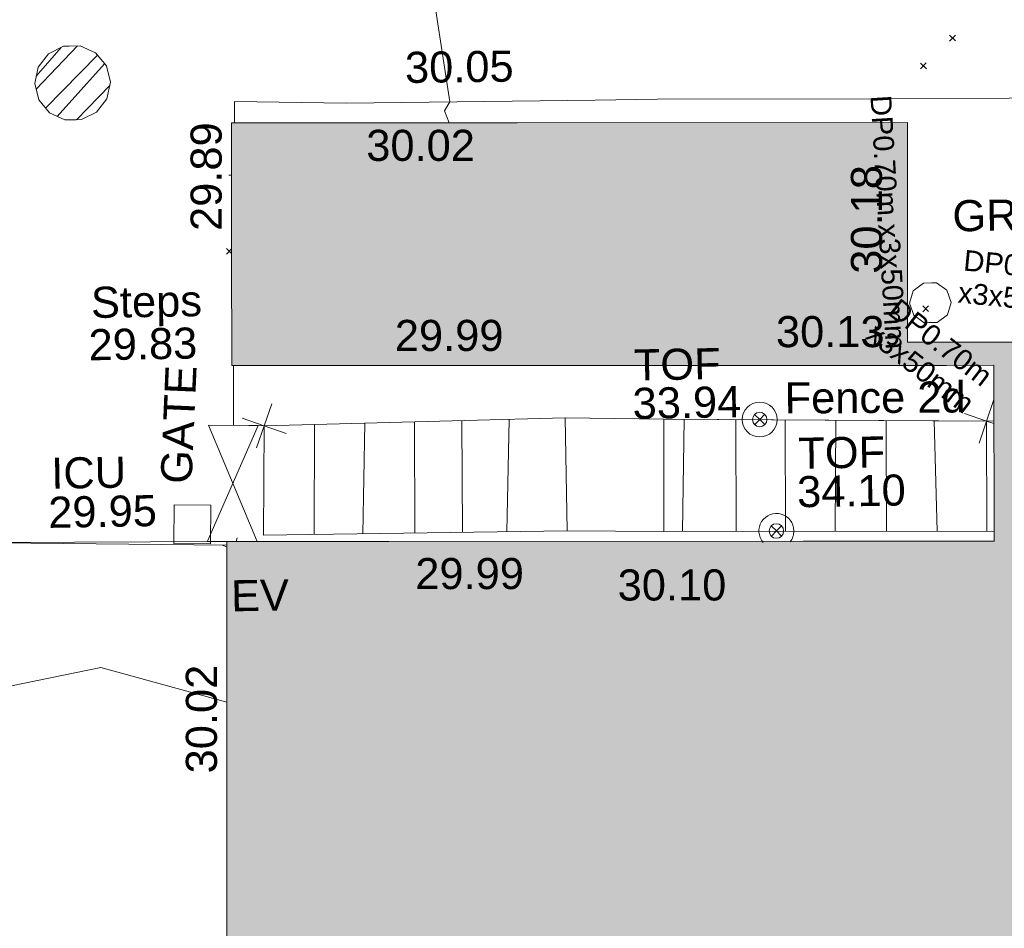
# Model space of a CAD drawing. Header units: millimetres. Extents: x -287732 to 520720, y -88450 to 287754.
# Tile 253 of 256: x 58747 to 70625, y 57184 to 68143. Entities that reach past the tile are written whole.
import ezdxf

# ---------------------------------------------------------------- set-up
doc = ezdxf.new("R2010")
doc.units = ezdxf.units.MM
for name, pattern in [('IMPORT-HIDDEN2 _3_', [4762.5, 3175, -1587.5]), ('IMPORT-UG_ELEC_LV_QLB2 _2_', [2700, 1500, -300.0000000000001, 0, -250, 150, -300.0000000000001, 0, -200]), ('IMPORT-UG_ELEC_STREET LIGHTING_QLB2 _2_', [2700, 1500, -300.0000000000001, 0, -250, 150, -300.0000000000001, 0, -200])]:
    doc.linetypes.add(name, pattern=pattern)
for name, color, linetype, lineweight, true_color in [('00__TOPO__TOP_OF_FENCE_SYMBOL', 7, 'Continuous', 9, 0x666666), ('00_TOPO_EAVE', 7, 'Continuous', 9, 0x666666), ('00_TOPO_LEVEL_FLOOR', 7, 'Continuous', 9, 0x666666), ('00_UAV_BUILDING_OUTLINE', 5, 'Continuous', 9, 0x0000ff), ('00_UAV_CONCRETE', 9, 'Continuous', 9, 0x808080), ('00_UAV_EAVE', 7, 'Continuous', 9, 0x666666), ('00_UAV_FENCE', 7, 'Continuous', 9, 0x264c2f), ('00_UAV_FENCE_2D', 7, 'Continuous', 9, 0x264c2f), ('00_UAV_GATE', 7, 'Continuous', 9, 0xa50000), ('00_UAV_SERV_IC', 5, 'Continuous', 9, 0x0000ff), ('00_UAV_STEPS', 7, 'Continuous', 9, 0x666666), ('00_UAV_TOP_OF_FENCE', 6, 'Continuous', 9, 0xff00ff), ('01_DTM_CONTOUR_MJR', 7, 'Continuous', 9, 0x7f3f00), ('12333-PUM-2D-U-0001-C01 - Rev2_REVIT IMPORT_dwg', 7, 'Continuous', 9, 0x767676), ('A_RHA_Line', 7, 'Continuous', 9, 0x00a600), ('PUM-CHAMBER EXTENTS', 6, 'IMPORT-HIDDEN2 _3_', 9, 0xff00ff), ('PUM-ELECTRIC-LV-QLB2', 1, 'IMPORT-UG_ELEC_LV_QLB2 _2_', 9, 0xff0000), ('PUM-ELECTRIC-MH', 1, 'Continuous', 9, 0xff0000)]:
    doc.layers.add(name, color=color, linetype=linetype, lineweight=lineweight, true_color=true_color)
for name, color, linetype, lineweight in [('00_UAV_SURFACE', 7, 'Continuous', 9), ('00_UAV_SURVEY_TEXT', 7, 'Continuous', 9), ('A_RHA_Detail', 7, 'Continuous', 9), ('GEN-TEXT', 7, 'Continuous', 9)]:
    doc.layers.add(name, color=color, linetype=linetype, lineweight=lineweight)
doc.styles.add('Arial_1', font='arial.ttf', dxfattribs={"height": 250})
doc.styles.add('Swis721 Lt BT_2', font='swissl.ttf', dxfattribs={"height": 375})

# ---------------------------------------------------------------- blocks, each defined once
blk = doc.blocks.new('12333-PUM-2D-U-0001-C01 - Rev2_REVIT IMPORT_dwg_MSL_Eaves_SYM_1-V92-Site Location Plan Proposed')
at = {"layer": '00_TOPO_EAVE', "color": 254, "true_color": 0xcccccc}
for p, q in [((78.32184800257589, 240.5769041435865), (116.0873754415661, 356.5791934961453)), ((-226.85057466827, 73.85312522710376), (-356.5791934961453, 116.0873754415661))]:
    blk.add_line(p, q, dxfattribs=at)
blk = doc.blocks.new('12333-PUM-2D-U-0001-C01 - Rev2_REVIT IMPORT_dwg__U74-2077604-Site Location Plan Proposed')
at = {"layer": '00_UAV_GATE', "color": 9, "true_color": 0xe1aaaa}
blk.add_line((261.5216509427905, -1407.438293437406), (-299.8943170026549, 7.962325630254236), dxfattribs=at)
at = {"layer": '00_UAV_GATE', "color": 9, "true_color": 0xe1aaaa, "flags": 128}
blk.add_lwpolyline([(-299.8943170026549, 7.962325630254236), (299.8943170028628, -7.962325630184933), (-337.1273043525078, -1394.386916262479), (-37.23297741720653, -1402.349242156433)], dxfattribs=at)
blk = doc.blocks.new('12333-PUM-2D-U-0001-C01 - Rev2_REVIT IMPORT_dwg_MSL_Node_Linework_1-V149-Site Location Plan Proposed')
at = {"layer": '00_UAV_STEPS', "color": 254, "true_color": 0xcccccc, "flags": 128}
for points in [[(248.971023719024, 684.0422657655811), (2.772139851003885e-10, 0), (-704.843889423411, 256.5421955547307)], [(235.8566003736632, -85.84478209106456), (2.772139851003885e-10, 0), (-256.5421955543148, -704.8438894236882)]]:
    blk.add_lwpolyline(points, dxfattribs=at)
blk = doc.blocks.new('12333-PUM-2D-U-0001-C01 - Rev2_REVIT IMPORT_dwg_MSL_Node_Linework_1-2077247-Site Location Plan Proposed')
at = {"layer": '00_UAV_STEPS', "color": 254, "true_color": 0xcccccc, "flags": 128}
for points in [[(256.5421955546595, 704.8438894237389), (0, 0), (-704.8438894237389, 256.5421955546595)], [(704.8438894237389, -256.5421955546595), (0, 0), (-256.5421955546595, -704.8438894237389)]]:
    blk.add_lwpolyline(points, dxfattribs=at)
blk = doc.blocks.new('12333-PUM-2D-U-0001-C01 - Rev2_REVIT IMPORT_dwg_MSL_Node_LineworkTOF-V151-Site Location Plan Proposed')
at = {"layer": '00__TOPO__TOP_OF_FENCE_SYMBOL', "color": 254, "true_color": 0xcccccc, "flags": 128}
for points in [[(165.3591892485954, 165.3591892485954), (0, 0), (-165.3591892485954, 165.3591892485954)], [(165.3591892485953, -165.3591892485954), (0, 0), (-165.3591892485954, -165.3591892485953)]]:
    blk.add_lwpolyline(points, dxfattribs=at)
at = {"layer": '00__TOPO__TOP_OF_FENCE_SYMBOL', "color": 254, "true_color": 0xcccccc}
blk.add_circle((0, 0), 233.853208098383, dxfattribs=at)
for start, end in [(359.9999999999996, 219.5495391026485), (320.2852589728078, 359.9999999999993)]:
    blk.add_arc((0, 0), 562.5594001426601, start, end, dxfattribs=at)
blk = doc.blocks.new('12333-PUM-2D-U-0001-C01 - Rev2_REVIT IMPORT_dwg_MSL_Node_LineworkTOF-2077248-Site Location Plan Proposed')
at = {"layer": '00__TOPO__TOP_OF_FENCE_SYMBOL', "color": 254, "true_color": 0xcccccc, "flags": 128}
for points in [[(165.3591892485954, 165.3591892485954), (0, 0), (-165.3591892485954, 165.3591892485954)], [(165.3591892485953, -165.3591892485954), (0, 0), (-165.3591892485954, -165.3591892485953)]]:
    blk.add_lwpolyline(points, dxfattribs=at)
at = {"layer": '00__TOPO__TOP_OF_FENCE_SYMBOL', "color": 254, "true_color": 0xcccccc}
for radius in [562.5594001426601, 233.853208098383]:
    blk.add_circle((0, 0), radius, dxfattribs=at)
blk = doc.blocks.new('12333-PUM-2D-U-0001-C01 - Rev2_REVIT IMPORT_dwg_MSL_FLlvl_SYM-V162-Site Location Plan Proposed')
at = {"layer": '00_TOPO_LEVEL_FLOOR', "color": 254, "true_color": 0xcccccc}
blk.add_line((-31.8395741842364, 1.732587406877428e-11), (-38.92611017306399, 8.662937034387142e-12), dxfattribs=at)
blk = doc.blocks.new('12333-PUM-2D-U-0001-C01 - Rev2_REVIT IMPORT_dwg_MGS62954_T2_Galway_ITM_3d_Rev1-2077680-Site Location Plan Proposed')
at = {"layer": '00_UAV_CONCRETE', "color": 254, "true_color": 0xcccccc, "flags": 128}
blk.add_lwpolyline([(533975329.7631215, 725617966.0985793), (533975419.7425, 725621351.8120003), (533973807.504135, 725621373.7336589), (533972183.7425001, 725621395.812), (533969564.7425, 725621435.812), (533968809.7500442, 725621439.2264379), (533965805.7425, 725621452.8120002), (533964459.7425001, 725621496.8120003), (533964455.1654094, 725621240.4949224)], dxfattribs=at)
at = {"layer": '00_UAV_FENCE', "color": 254, "true_color": 0xcccccc, "flags": 128}
blk.add_lwpolyline([(533964750.7425, 725617580.8120002), (533964378.7266773, 725617594.2021675), (533964391.4353591, 725618312.908854)], dxfattribs=at)
at = {"layer": '00_UAV_FENCE_2D', "color": 254, "true_color": 0xcccccc, "flags": 128}
for points in [[(533973554.4964005, 725617483.9338702), (533969572.7425001, 725617576.8120002), (533968381.7425, 725617611.8120002), (533964750.7425, 725617580.8120002)], [(533973531.8926664, 725616156.9733452), (533969547.1097108, 725616223.2255832), (533968381.230439, 725616250.4537603), (533964718.6585372, 725616262.5901963)]]:
    blk.add_lwpolyline(points, dxfattribs=at)
at = {"layer": '00_UAV_SERV_IC', "color": 254, "true_color": 0xcccccc, "flags": 128}
blk.add_lwpolyline([(533964076.8385, 725616169.2775), (533963636.8385, 725616181.2775), (533963649.5530718, 725616647.4784648), (533964089.5530718, 725616635.4784648)], close=True, dxfattribs=at)
at = {"layer": '00_UAV_STEPS', "color": 254, "true_color": 0xcccccc}
for p, q in [((533965358.5530574, 725617586.0012393), (533965330.5362282, 725616260.5626553)), ((533965965.3722246, 725617591.1820142), (533965919.138756, 725616258.6122398)), ((533966566.3369574, 725617596.3128065), (533966545.2843082, 725616256.5374204)), ((533967135.6369646, 725617601.1732583), (533967121.5960894, 725616254.627732)), ((533967706.8770671, 725617606.0502737), (533967654.4709473, 725616252.8619778)), ((533969818.7982441, 725617571.0725199), (533969775.8690289, 725616219.4221598)), ((533970441.5963205, 725617556.5451729), (533970421.9921134, 725616208.6795169)), ((533971015.9443087, 725616198.8042834), (533971034.2302322, 725617542.7214332)), ((533971648.945433, 725617528.3826268), (533971614.7621488, 725616188.848152)), ((533972254.5459485, 725617514.256429), (533972233.0543471, 725616178.568234)), ((533972833.7409643, 725617500.7461642), (533972844.1514397, 725616168.4079441))]:
    blk.add_line(p, q, dxfattribs=at)
at = {"layer": '00_UAV_STEPS', "color": 254, "true_color": 0xcccccc, "flags": 128}
for points in [[(533968381.7425, 725617611.8120002), (533968381.230439, 725616250.4537603), (533964718.6585372, 725616262.5901963), (533964750.7425, 725617580.8120002)], [(533973465.5371602, 725617486.0089275), (533973443.7030562, 725616158.4396129), (533969547.1097108, 725616223.2255832), (533969572.7425001, 725617576.8120002)]]:
    blk.add_lwpolyline(points, close=True, dxfattribs=at)
at = {"layer": '00_UAV_SURFACE', "color": 254, "true_color": 0xcccccc}
for p, q in [((533961375.2657838, 725616229.9713452), (533964274.7533785, 725616148.8625956)), ((533961375.2657839, 725616229.9713452), (533964275.5048328, 725616192.9769939))]:
    blk.add_line(p, q, dxfattribs=at)
at = {"layer": '01_DTM_CONTOUR_MJR', "color": 254, "true_color": 0xcccccc, "flags": 128}
for points in [[(533967044.4572659, 725621196.3883619), (533966990.3846155, 725621339.2307694), (533967060.0000002, 725621450.0000002), (533966685.2534136, 725624205.7242609), (533966750.1256377, 725626213.8891993)], [(533961331.01796, 725614440.1901997), (533962727.6718315, 725614701.1462661), (533964242.5136212, 725614256.2157795)]]:
    blk.add_lwpolyline(points, dxfattribs=at)
for name, p, xscale, yscale, zscale in [('12333-PUM-2D-U-0001-C01 - Rev2_REVIT IMPORT_dwg_MSL_FLlvl_SYM-V162-Site Location Plan Proposed', (533964567.8385001, 725620609.2774999), 4.94, 4.94, 4.94), ('12333-PUM-2D-U-0001-C01 - Rev2_REVIT IMPORT_dwg_MSL_Node_Linework_1-2077247-Site Location Plan Proposed', (533964750.7425, 725617580.8120002), 0.375, 0.375, 0.375), ('12333-PUM-2D-U-0001-C01 - Rev2_REVIT IMPORT_dwg_MSL_Node_LineworkTOF-2077248-Site Location Plan Proposed', (533970729.0934206, 725617552.5804254), 0.375, 0.375, 0.375), ('12333-PUM-2D-U-0001-C01 - Rev2_REVIT IMPORT_dwg_MSL_Node_Linework_1-V149-Site Location Plan Proposed', (533973465.5371602, 725617486.0089275), 0.375, 0.375, 0.375), ('12333-PUM-2D-U-0001-C01 - Rev2_REVIT IMPORT_dwg_MSL_Node_LineworkTOF-V151-Site Location Plan Proposed', (533970906.7232336, 725616204.8386015), 0.375, 0.375, 0.375), ('12333-PUM-2D-U-0001-C01 - Rev2_REVIT IMPORT_dwg_MSL_Eaves_SYM_1-V92-Site Location Plan Proposed', (533964359.4759071, 725616100.8299665), 0.375, 0.375, 0.375)]:
    blk.add_blockref(name, p, dxfattribs=dict(xscale=xscale, yscale=yscale, zscale=zscale))
blk.add_blockref('12333-PUM-2D-U-0001-C01 - Rev2_REVIT IMPORT_dwg__U74-2077604-Site Location Plan Proposed', (533964378.7266773, 725617594.2021675))
at = {"layer": '00_UAV_BUILDING_OUTLINE', "color": 251, "true_color": 0x666666, "char_height": 375, "width": 1495.902363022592, "attachment_point": 1, "line_spacing_factor": 1.005061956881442, "style": 'Swis721 Lt BT_2'}
for s, insert, rotation in [('29.89', (533963903.9463626, 725619945.7196171), 89.02410561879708), ('30.02', (533966043.9386567, 725621128.5777053), 359.02410561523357), ('30.18', (533971860.3590619, 725619290.6714331), 89.02410561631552), ('29.99', (533966348.4217779, 725618830.477492), 359.0241056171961), ('30.13', (533970946.4227465, 725618796.2885627), 359.02410562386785), ('29.99', (533966544.9651737, 725615954.696929), 359.0241056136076), ('30.10', (533968984.050216, 725615774.6554314), 359.02410562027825), ('30.02', (533963732.7221813, 725613405.5756942), 89.02410562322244)]:
    blk.add_mtext(s, dxfattribs=dict(at, insert=insert, rotation=rotation))
at = {"layer": '00_UAV_CONCRETE', "color": 251, "true_color": 0x666666, "insert": (533966525.0812257, 725622060.1183097), "char_height": 375, "width": 1495.902363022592, "attachment_point": 1, "rotation": 359.74088278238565, "line_spacing_factor": 1.005061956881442, "style": 'Swis721 Lt BT_2'}
blk.add_mtext('30.05', dxfattribs=at)
at = {"layer": '00_UAV_EAVE', "insert": (533964315.4728648, 725615725.1130973), "char_height": 375, "width": 736.078940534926, "attachment_point": 1, "line_spacing_factor": 1.005061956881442, "style": 'Swis721 Lt BT_2'}
blk.add_mtext('EV', dxfattribs=at)
at = {"layer": '00_UAV_FENCE_2D', "color": 251, "true_color": 0x666666, "insert": (533971035.4352065, 725617994.605576), "char_height": 375, "width": 2545.408465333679, "attachment_point": 1, "rotation": 359.3408541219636, "line_spacing_factor": 1.005061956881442, "style": 'Swis721 Lt BT_2'}
blk.add_mtext('Fence 2d', dxfattribs=at)
at = {"layer": '00_UAV_GATE', "color": 251, "true_color": 0x666666, "insert": (533963487.71699, 725616912.9296861), "char_height": 375, "width": 1567.13580888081, "attachment_point": 1, "rotation": 86.51985195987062, "line_spacing_factor": 1.005061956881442, "style": 'Swis721 Lt BT_2'}
blk.add_mtext('GATE', dxfattribs=at)
at = {"layer": '00_UAV_SERV_IC', "color": 251, "true_color": 0x666666, "char_height": 375, "attachment_point": 1, "line_spacing_factor": 1.005061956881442, "style": 'Swis721 Lt BT_2'}
for s, insert, width in [('ICU', (533962172.3194651, 725617240.4070729), 1021.012723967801), ('29.95', (533962127.4913146, 725616770.028072), 1495.902363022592)]:
    blk.add_mtext(s, dxfattribs=dict(at, insert=insert, width=width))
at = {"layer": '00_UAV_STEPS', "char_height": 375, "attachment_point": 1, "line_spacing_factor": 1.005061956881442, "style": 'Swis721 Lt BT_2'}
for s, insert, width in [('Steps', (533962686.9632679, 725619292.1262647), 1552.889119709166), ('29.83', (533962649.4438469, 725618782.0047573), 1495.902363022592)]:
    blk.add_mtext(s, dxfattribs=dict(at, insert=insert, width=width))
at = {"layer": '00_UAV_SURVEY_TEXT', "color": 251, "true_color": 0x666666, "insert": (533973096.4773941, 725620154.1881657), "char_height": 375, "width": 2322.210334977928, "attachment_point": 1, "line_spacing_factor": 1.005061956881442, "style": 'Swis721 Lt BT_2'}
blk.add_mtext('GRAVEL', dxfattribs=at)
at = {"layer": '00_UAV_TOP_OF_FENCE', "color": 251, "true_color": 0x666666, "char_height": 375, "attachment_point": 1, "line_spacing_factor": 1.005061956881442, "style": 'Swis721 Lt BT_2'}
for s, insert, width in [('TOF', (533969221.9143365, 725618424.0043869), 1163.479615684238), ('33.94', (533969199.4906947, 725617960.6276821), 1495.902363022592), ('TOF', (533971187.1120797, 725617324.2860314), 1163.479615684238), ('34.10', (533971164.688438, 725616860.9093264), 1495.902363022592)]:
    blk.add_mtext(s, dxfattribs=dict(at, insert=insert, width=width))
blk = doc.blocks.new('12333-PUM-2D-U-0001-C01 - Rev2_REVIT IMPORT_dwg-1620468-Site Location Plan Proposed')
at = {"layer": 'PUM-CHAMBER EXTENTS', "true_color": 0xffaaff}
h = blk.add_hatch(dxfattribs=at)
h.set_pattern_fill('FP_3', color=211, style=0, pattern_type=2)
h.set_pattern_definition([(45, (-533641079.65, -725615854.3560001), (-265.1650429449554, 265.1650429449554), []), (45, (-533640902.873, -725615854.3560001), (-265.1650429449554, 265.1650429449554), [])])
h.paths.add_polyline_path([(321329.7574046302, 5457.036908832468), (321532.9429010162, 5457.036908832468), (321716.006707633, 5545.195791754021), (321842.690792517, 5704.05260962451), (321887.9038189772, 5902.143821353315), (321842.6907925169, 6100.23503308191), (321716.006707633, 6259.09185095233), (321532.9429010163, 6347.250733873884), (321329.75740463, 6347.250733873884), (321146.6935980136, 6259.09185095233), (321020.0095131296, 6100.23503308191), (320974.7964866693, 5902.143821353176), (321020.0095131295, 5704.052609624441), (321146.6935980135, 5545.195791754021)])
at = {"layer": 'GEN-TEXT', "color": 253, "true_color": 0xaaaaaa}
for p, q in [((332019.9948138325, 6222.288482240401), (332090.7054919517, 6292.999160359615)), ((332090.7054919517, 6222.288482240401), (332019.9948138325, 6292.999160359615)), ((331662.9948138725, 5892.288482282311), (331733.7054919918, 5962.999160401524)), ((331733.7054919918, 5892.288482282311), (331662.9948138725, 5962.999160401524)), ((323314.808323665, 3810.185650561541), (323251.9948137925, 3872.999160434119)), ((323251.9948137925, 3802.288482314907), (323315.7599914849, 3866.053660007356)), ((331638.9948137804, 2964.288482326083), (331709.7054918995, 3034.999160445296)), ((331709.7054918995, 2964.288482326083), (331638.9948137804, 3034.999160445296))]:
    blk.add_line(p, q, dxfattribs=at)
at = {"layer": 'PUM-CHAMBER EXTENTS', "color": 211, "linetype": 'Continuous', "true_color": 0xffaaff, "flags": 128}
blk.add_lwpolyline([(321887.9038189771, 5902.143821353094), (321842.6907925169, 6100.235033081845), (321716.0067076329, 6259.091850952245), (321532.9429010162, 6347.250733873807), (321400.3501528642, 6347.250733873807), (321329.7574046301, 6347.250733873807), (321146.6935980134, 6259.091850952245), (321020.0095131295, 6100.235033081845), (320974.7964866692, 5902.143821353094), (321020.0095131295, 5704.052609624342), (321146.6935980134, 5545.19579175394), (321329.7574046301, 5457.036908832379), (321462.3501528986, 5457.036908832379), (321532.9429010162, 5457.036908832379), (321716.0067076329, 5545.19579175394), (321842.6907925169, 5704.052609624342)], close=True, dxfattribs=at)
at = {"layer": 'PUM-ELECTRIC-MH', "color": 21, "true_color": 0xffaaaa, "flags": 128}
blk.add_lwpolyline([(331982.7729498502, 3069.643821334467), (331934.8509599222, 3217.132540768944), (331809.3895614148, 3308.285582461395), (331753.350152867, 3308.285582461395), (331654.3107444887, 3308.285582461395), (331528.8493459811, 3217.132540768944), (331480.9273560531, 3069.643821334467), (331528.8493459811, 2922.155101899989), (331654.3107444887, 2831.002060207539), (331710.35015292, 2831.002060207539), (331809.3895614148, 2831.002060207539), (331934.8509599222, 2922.155101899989)], close=True, dxfattribs=at)
blk.add_blockref('12333-PUM-2D-U-0001-C01 - Rev2_REVIT IMPORT_dwg_MGS62954_T2_Galway_ITM_3d_Rev1-2077680-Site Location Plan Proposed', (-533641079.6498471, -725615854.3561786))
at = {"layer": 'PUM-ELECTRIC-LV-QLB2', "char_height": 250, "attachment_point": 2, "line_spacing_factor": 0.9417779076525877, "style": 'Arial_1'}
for s, insert, width, rotation in [('DP0.70m x3x50mm', (331369.5636149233, 4057.020726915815), 3660.660753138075, 272.51273196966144), ('DP0.70m\\Px3x50mm', (332881.4766140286, 3618.95254033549), 1805.844351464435, 353.47151964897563), ('DP0.70m\\Px3x50mm', (331925.5955914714, 2687.672870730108), 1805.844351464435, 321.13222246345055)]:
    blk.add_mtext(s, dxfattribs=dict(at, insert=insert, width=width, rotation=rotation))

msp = doc.modelspace()

# ---------------------------------------------------------------- hatches: boundary and pattern name
at = {"layer": 'A_RHA_Detail', "true_color": 0xc0c0c0}
h = msp.add_hatch(color=9, dxfattribs=at)
h.paths.add_polyline_path([(-80880.60083809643, -68502.79057078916), (-80400.865924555, -68483.41509113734), (-80400.865924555, -62984.64684185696), (-24474.85765177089, -63009.32043784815), (-24456.14471271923, -50840.30023858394), (-36622.55041039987, -50831.65104353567), (-36622.55041039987, -44228.57792613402), (-50959.0526582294, -44218.38599194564), (-50959.0526582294, -42573.78171514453), (-54563.9325804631, -42571.21897729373), (-54565.69773352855, -45054.17447474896), (-92408.82109321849, -45027.27149621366), (-92411.78875845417, -49201.74309222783), (-100061.9988811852, -49201.74309222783), (-100052.2214449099, -64852.82557838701), (-86120.90825229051, -64852.82557838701), (-86092.1662649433, -62957.90041523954), (-84861.10047608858, -62957.90041523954), (-84854.79052929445, -68240.109737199), (-80870.60226892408, -68240.10973722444)])
h.paths.add_polyline_path([(-137238.9269902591, -68461.9384092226), (-132719.7426408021, -68433.0633692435), (-132847.0731201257, -62850.04282283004), (-130454.6837966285, -62916.63108078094), (-130498.2830220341, -61355.85393642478), (-117581.136331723, -61423.42893438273), (-117492.3908565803, -49183.91309190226), (-125136.5200282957, -49178.47881952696), (-125133.572703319, -45032.61887136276), (-163007.1824077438, -45005.6942194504), (-163007.1824076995, -44090.2963411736), (-163123.8521269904, -44090.21339942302), (-163122.6389897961, -42383.75184302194), (-166563.8543419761, -42383.75184298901), (-166565.034908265, -44044.39824208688), (-193158.4656786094, -44025.49275805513), (-193195.152889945, -62863.65652504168), (-137269.7106414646, -62916.63108078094), (-137254.3708868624, -65679.90523788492)])
h.paths.add_polyline_path([(120310.9497607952, -32334.28230164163), (120312.4652266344, -31610.73011961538), (133451.2244789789, -31638.24899384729), (133469.2230092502, -19717.98315780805), (121295.7536929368, -19692.48606430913), (121319.8434528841, -8190.941560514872), (112277.0825930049, -8172.001674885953), (112263.1770823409, -14811.1234547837), (78285.85310969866, -14739.95861438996), (78292.82277619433, -8167.077575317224), (75241.99098605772, -8160.673431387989), (69355.76844233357, -8152.931592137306), (69353.6659720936, -9156.74635762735), (68372.60878945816, -9154.691552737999), (68372.60878945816, -13705.52853215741), (69333.7233474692, -13707.54156770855), (69325.07112547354, -16249.53369228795), (66623.4489111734, -16249.53369228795), (66619.79243935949, -17995.29925530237), (65989.07757494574, -17995.2992552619), (65985.44262772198, -19730.78799483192), (57152.23993377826, -19712.28702421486), (57127.42535098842, -31559.89463417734), (70277.87165424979, -31587.43801817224), (70277.87165431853, -32271.7414715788), (78263.96947909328, -32285.12944888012), (78266.62661740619, -31019.79372153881), (112335.8856506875, -31091.15111860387), (112335.8856506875, -32317.57330553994), (119781.4233959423, -32333.17321913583)])
h.paths.add_polyline_path([(7503.717409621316, -1791.439263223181), (15482.43097392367, -674.0213231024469), (15484.0826588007, 148.1327206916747), (56188.28042539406, 205.5276654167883), (56155.84326007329, 14338.3166313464), (18016.62665935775, 14236.48149539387), (17967.9025208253, 34313.18372071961), (21727.10644863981, 34324.0692624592), (21708.90974962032, 40608.10218321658), (18009.66447159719, 40608.10218321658), (17995.54603706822, 45483.75063442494), (9770.084204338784, 45420.6329473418), (3966.213879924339, 45446.76585222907), (3984.771235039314, 14176.56786832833), (1023.062455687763, 14176.56786837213), (-276.5134647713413, 14190.52623461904), (-231.6790044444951, 5968.135265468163), (-226.4491536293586, 193.7444677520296), (553.0869992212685, 183.4716499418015), (7477.609307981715, 143.2867586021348), (7488.638446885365, -674.0213231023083)])
h.paths.add_polyline_path([(77755.59663317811, 53.47451145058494), (77729.51881611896, 1699.844979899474), (94464.47132486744, 1659.976083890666), (94606.37913471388, 17991.390236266), (88810.4190114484, 18015.03260816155), (88799.89418497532, 14436.74271609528), (69413.88950349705, 14457.8773889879), (69377.35724448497, 99.62816357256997), (75241.99098605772, 67.32134432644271)])
h.paths.add_polyline_path([(61252.12079701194, 46453.95617366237), (105774.7348988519, 46472.68783506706), (105768.2642198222, 61852.61234306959), (92285.13876309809, 61852.61234306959), (92308.59670399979, 65784.30757140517), (96107.4668000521, 65767.60445243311), (96059.68081117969, 75209.20847378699), (101084.8427276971, 75071.88872764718), (104988.0046543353, 74765.36560406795), (108403.6894220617, 74363.8408943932), (112009.2703903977, 73787.25420861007), (115645.3524815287, 73049.69667206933), (116890.8108051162, 72761.69136252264), (120208.9929833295, 71893.18353872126), (120865.241739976, 71703.68484519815), (124135.6329506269, 70669.67317906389), (127435.6253142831, 69480.50055823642), (127820.4368670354, 69394.93141813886), (128274.3081769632, 69331.69585753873), (128731.8791144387, 69306.66104516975), (129189.9401488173, 69320.00258290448), (129645.2782985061, 69371.62688826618), (130094.6997111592, 69461.17185603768), (130535.0520071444, 69588.00939074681), (130963.246434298, 69751.24981927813), (131376.2795165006, 69949.74812590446), (131771.2541232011, 70182.11198903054), (132162.5575600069, 70460.5404660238), (132496.0921583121, 70741.69081113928), (132820.871367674, 71064.98072578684), (133117.4593294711, 71414.31364272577), (133383.77568926, 71787.23923950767), (133616.5473239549, 72178.5372844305), (133817.1647262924, 72590.54524898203), (133982.6025969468, 73017.89547513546), (134111.7005086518, 73457.59040801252), (134203.5529320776, 73906.54590458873), (134257.5155883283, 74361.61286216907), (134272.5462649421, 74819.5993153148), (134250.5259875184, 75277.29281745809), (134189.6227572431, 75731.48297747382), (134090.9274700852, 76178.98397757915), (133955.1324028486, 76616.65691993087), (133783.1900598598, 77041.43184345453), (133576.3064937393, 77450.32925647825), (133335.932843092, 77840.48103920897), (133063.7551572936, 78209.15055532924), (132761.6825665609, 78553.75185442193), (132431.8338935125, 78871.8678050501), (132076.5227905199, 79161.26705197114), (131698.2415080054, 79419.91966861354), (131299.6434187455, 79646.01139197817), (131093.5942456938, 79746.34209763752), (132146.0467355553, 83110.22226145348), (122787.7632953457, 86282.54285518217), (121604.3555412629, 82800.3591886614), (117095.9864227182, 83870.84033785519), (116841.9598400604, 83526.35449572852), (116120.5435466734, 91221.93611972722), (110237.7341284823, 91274.27491021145), (110194.3680786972, 90435.39030214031), (104988.0046543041, 90486.49901390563), (104973.2761846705, 94309.82427956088), (103746.1314668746, 94309.8242795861), (103839.9937121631, 122852.1474271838), (96365.09202306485, 122931.9599470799), (96350.3400238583, 123952.4168585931), (104555.5505249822, 123902.1925226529), (104607.3234458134, 120248.5396156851), (125502.5015002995, 120134.1933400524), (125662.0200253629, 137657.3796882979), (114479.5865733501, 137699.2256881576), (114382.306264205, 129149.9458158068), (104644.159003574, 129187.9975073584), (104577.9931702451, 126217.3903144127), (101184.4926406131, 126159.1566967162), (101264.6166812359, 135959.2655565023), (89967.23178808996, 135988.8856164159), (89927.63362986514, 125823.6463181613), (93630.53562302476, 125840.7948842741), (93580.65688892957, 122931.9599470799), (88697.38835376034, 122904.7310126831), (88679.3898954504, 95739.09143775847), (86378.25848996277, 95739.09143775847), (86378.18187189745, 96178.1008337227), (83279.50743284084, 96200.92083327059), (83273.62493422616, 95735.74732133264), (70169.67509619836, 95733.22421950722), (70166.26842742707, 96272.07409347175), (66674.99731294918, 96257.14073655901), (66654.74538556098, 95755.71092136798), (65784.77231079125, 95755.71092136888), (65887.65094984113, 117470.630565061), (53473.3427162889, 117487.9046429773), (53434.44066309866, 98570.46349063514), (40649.41626916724, 98570.46349063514), (40610.16711559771, 94406.01479078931), (38853.82372868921, 94410.36303440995), (38848.65589191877, 89463.65332729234), (40612.46601912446, 89518.45976927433), (40665.38257362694, 86257.73741128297), (38372.19584460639, 86305.72309285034), (38369.79374539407, 76901.0507917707), (50937.9512507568, 76944.40198294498), (50922.88567286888, 74598.78180889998), (56484.9061132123, 74588.85093771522), (56484.9061132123, 75194.85181995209), (92465.4037153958, 75233.0258166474), (92645.92783662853, 71766.64845094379), (89810.55521366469, 69362.83965827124), (85313.16173974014, 69360.94750420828), (85313.16173974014, 66907.4050808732), (75210.14498263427, 66903.15451589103), (75210.14498263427, 63815.70944550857), (70819.40014309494, 63815.70999200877), (70819.21601505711, 64253.35708059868), (69456.83415683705, 64253.35708059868), (69455.7195737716, 66901.99623166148), (61303.32856759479, 66898.5668068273), (61304.56054988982, 63970.32021231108), (70500.41048208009, 63970.32021219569), (70500.4088543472, 61852.59006207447), (61245.6438848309, 61848.69637488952), (61252.03558504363, 46656.49344428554)])
h.paths.add_polyline_path([(-17153.16561239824, 48569.32684293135), (-17153.16561224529, 60770.38083685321), (-29362.88357759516, 60774.70428694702), (-29362.88357759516, 67399.20394580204), (-43507.24466814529, 67405.01911303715), (-43488.5313307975, 69093.07334175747), (-45766.41866231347, 69109.32868388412), (-45794.3462003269, 67405.01911303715), (-47272.11273194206, 67404.2124544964), (-47272.44887633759, 66454.91798908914), (-86004.56386332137, 66468.63299519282), (-86006.66970787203, 60521.58362721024), (-92662.87722510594, 60521.58362721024), (-92665.2138765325, 50184.35611932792), (-79752.0168396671, 50179.78309939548), (-79752.016597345, 48591.4932381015), (-17157.7163123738, 48569.32845417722)])
h.paths.add_polyline_path([(-201056.4185878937, 48628.75479108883), (-138377.9751621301, 48634.64535779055), (-138377.9751621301, 50133.28201003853), (-125467.710581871, 50134.49626164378), (-125468.6909603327, 60566.1903686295), (-132186.8595614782, 60565.86652591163), (-132187.4203588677, 66533.0197876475), (-170643.3098734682, 66805.61809689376), (-170643.3098732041, 67738.78475848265), (-200340.0100486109, 67488.93693764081), (-200348.7171487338, 60827.78025104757), (-201057.5650552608, 60827.71357558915), (-201056.6510294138, 51102.04313372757)])
h.paths.add_polyline_path([(-240051.5126725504, 54769.19491160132), (-239444.490259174, 54811.10754483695), (-239186.5396223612, 54841.92927608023), (-238764.8191577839, 54940.98166103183), (-238382.4735933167, 55122.46891388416), (-237990.3402229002, 55354.87497234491), (-237269.2031023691, 55936.21515020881), (-237032.4836384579, 56225.56611516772), (-236793.0039602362, 56569.31473944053), (-236554.5880578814, 57004.26389721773), (-236432.7219585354, 57267.46508908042), (-236300.081527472, 57753.26238983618), (-236250.7285154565, 58017.17885684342), (-236235.6490609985, 58516.21786804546), (-236233.2538429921, 58987.85640053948), (-236213.7029795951, 59823.48083769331), (-236363.8287855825, 59820.86038205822), (-236634.0279869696, 60698.06075827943), (-236391.9547756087, 61432.19726339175), (-236225.4740089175, 61435.10319600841), (-236201.6036569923, 62637.68779596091), (-232563.5271750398, 62639.28734435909), (-232563.5271750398, 63049.03842404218), (-232732.1945866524, 63049.15302218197), (-232860.1521277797, 63457.95890274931), (-232731.606808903, 63914.24862697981), (-232560.8209656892, 63914.24862697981), (-232515.1276847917, 70598.00033009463), (-240628.6947849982, 70598.85496273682), (-240629.7923196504, 72350.98321577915), (-246412.6011212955, 72347.36085933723), (-246412.6011212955, 70616.45923936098), (-254449.5805725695, 70618.60952619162), (-254454.637144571, 70754.06491720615), (-254469.7140363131, 73191.66276250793), (-263883.2532625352, 73267.83063688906), (-263902.4181505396, 68260.74348553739), (-263714.8217520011, 68259.82096572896), (-263552.9672900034, 67819.65434396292), (-263719.0883117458, 67392.2068408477), (-263913.6298699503, 67392.20684284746), (-263956.7001913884, 58633.76423459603), (-260181.1963171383, 58611.22607638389), (-260192.3146983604, 56354.25111579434), (-257184.684388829, 56339.46086021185), (-257213.4419957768, 57092.93866021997), (-257338.5163846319, 57093.27331223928), (-257471.0109294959, 57531.74572308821), (-257338.5163845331, 58062.22513696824), (-257203.4956297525, 58064.06881289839), (-257173.5751889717, 58598.54056692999), (-256478.2273617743, 58575.27357994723), (-256478.2273617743, 58788.51859473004), (-256013.0091299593, 58911.92701534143), (-255397.0786664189, 58780.99767617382), (-255397.0786664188, 58595.982422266), (-243809.885361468, 58585.92793201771), (-243805.3570672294, 58352.04527760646), (-243740.939469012, 57884.52572680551), (-243619.0830608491, 57421.84877545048), (-243424.3877545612, 56943.65915412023), (-243247.1437899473, 56608.24157713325), (-243003.0710579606, 56249.99021479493), (-242732.2093200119, 55932.75703082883), (-242371.7230178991, 55603.12658811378), (-242141.255125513, 55424.88676767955), (-241804.9643037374, 55216.88439822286), (-241529.4640827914, 55077.02869055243), (-241100.6275144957, 54917.18295003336), (-240836.2134980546, 54840.82833176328), (-240453.4486195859, 54788.60784130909), (-240218.9578693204, 54777.28227442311)])
h.paths.add_polyline_path([(40276.69022552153, 59895.36417752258), (40328.62676029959, 69196.9439153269), (36588.99968785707, 69217.8245910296), (36619.46637569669, 74674.25962428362), (32264.36460078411, 74687.02318924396), (32233.48293867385, 69156.26826306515), (11916.69390495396, 69269.70959686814), (11966.66200111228, 78218.75165974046), (29087.509017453, 78123.15526808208), (29143.44567205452, 88141.1370047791), (15719.348796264, 88216.09212953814), (15732.60379610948, 90589.9978889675), (4594.294101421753, 90652.19003489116), (4525.129359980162, 78265.12250449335), (10096.76365553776, 78234.01258731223), (10077.43887221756, 74773.03821910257), (4547.641142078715, 74803.91453678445), (4465.579974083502, 60107.1600234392), (19125.89094760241, 60025.30234268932), (19139.86249374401, 62527.53804644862), (31738.59196305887, 62457.19146404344), (31724.55430858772, 59943.11609815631), (38369.79364225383, 59906.01157293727)])
h.paths.add_polyline_path([(-246083.0241259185, 72334.29150213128), (-246083.0594797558, 72334.30275087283), (-246208.2905500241, 72334.29150213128)])
h.paths.add_polyline_path([(-114575.3004830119, 112178.0758695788), (-114575.3246435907, 112178.0758695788), (-114707.2752166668, 115801.5811617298)])
h.paths.add_polyline_path([(-154699.9178765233, 101760.4080976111), (-114382.050333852, 101776.0542914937), (-114382.050333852, 106926.9360164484), (-113755.641395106, 106927.1792101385), (-113757.5507412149, 111847.2721531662), (-114431.6837526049, 111847.2721531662), (-114431.8097758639, 112178.0758695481), (-114575.3004830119, 112178.0758695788), (-114578.9984943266, 121707.2390833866), (-123056.9849702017, 121707.2390833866), (-123068.8201032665, 156452.7036899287), (-119381.2340625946, 156454.1348067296), (-119381.2340625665, 160165.8597952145), (-115501.031452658, 160167.3662801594), (-115503.3750945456, 166206.5793118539), (-132411.7987151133, 166599.6604729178), (-132411.8243278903, 166665.6603411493), (-135275.0124468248, 166664.5490317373), (-135275.0124468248, 166628.1883101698), (-135911.3205076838, 166628.1944502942), (-135911.3479256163, 166352.1604668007), (-152521.1633846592, 166345.7146753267), (-152518.3680955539, 159142.6836790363), (-150699.3133726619, 159117.9265656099), (-150758.5477087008, 122560.691203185), (-151059.2005266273, 122560.691203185), (-151061.0981347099, 121302.4374932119), (-154138.3148337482, 121372.6012653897), (-154138.3148337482, 121865.1834517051), (-154704.3888425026, 121867.2611370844), (-154688.5451973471, 119352.3937021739), (-154745.5933227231, 119352.3715636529), (-154745.5763474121, 118722.1532660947), (-160794.1544526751, 118748.7442832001), (-160794.1544526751, 119410.5425977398), (-163852.1622693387, 119422.408321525), (-163855.0715294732, 118762.2003111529), (-167568.6765459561, 118778.5256058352), (-166634.6619849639, 124395.1277019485), (-166930.050559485, 124500.0918161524), (-167568.6765459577, 124707.6250903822), (-168028.2173235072, 124841.3808647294), (-168630.5006276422, 124991.3056740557), (-169238.2056069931, 125117.4693074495), (-169850.3952285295, 125219.6772876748), (-170466.1255403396, 125297.7720169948), (-171089.11025998, 125351.8553033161), (-171704.4065937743, 125381.1774255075), (-172325.0479971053, 125386.3595015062), (-172782.2248668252, 125374.5832362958), (-173401.7764235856, 125337.4554476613), (-174109.844898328, 125263.4341236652), (-174634.1213722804, 125190.4100126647), (-175245.0145766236, 125080.719099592), (-176047.1958093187, 124895.7675260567), (-176665.4852587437, 124724.7228134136), (-177045.3001228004, 124609.1129151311), (-177631.5127792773, 124405.2077276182), (-176665.4852586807, 118818.5158794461), (-177558.9402083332, 118822.4435768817), (-177662.2853368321, 125263.4341236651), (-176365.3912351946, 126542.9270807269), (-159462.2970490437, 126319.910391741), (-157057.7396790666, 128609.0850976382), (-157060.6673204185, 136153.1661957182), (-158638.8016610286, 137740.2441626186), (-159352.3735831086, 137740.2441626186), (-161634.4140634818, 140201.1078539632), (-168727.9404945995, 140256.8191146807), (-171035.0401161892, 137942.8847305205), (-174184.1459014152, 137942.8847305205), (-176460.1167434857, 140292.2858551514), (-177341.6856934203, 140292.2858551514), (-177341.7113613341, 140358.4281613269), (-183428.5803825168, 140356.0660244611), (-185921.6385985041, 137917.4639994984), (-185921.6385985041, 131757.3091155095), (-186906.8767412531, 131756.9267733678), (-187725.3914540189, 130809.9989183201), (-187724.058890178, 127376.1828148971), (-186481.0281350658, 126304.5577463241), (-186479.4846754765, 122327.2959175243), (-185176.2828158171, 121059.4673825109), (-180304.1129154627, 121059.4673824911), (-180304.1136492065, 118802.0484409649), (-193555.3706955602, 118802.0484409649), (-193555.368699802, 133117.8341649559), (-192593.6442938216, 133118.2073819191), (-192593.6442938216, 134200.8158367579), (-192224.6284783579, 134200.9592041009), (-192225.5653014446, 136615.0101267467), (-192595.0012460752, 136615.0101267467), (-192595.4357332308, 137734.4745165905), (-193589.2709668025, 137734.4746851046), (-193589.2685988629, 147474.570583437), (-193163.2062206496, 147492.8644732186), (-192765.7252967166, 147531.087133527), (-192359.9383250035, 147589.5931622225), (-192199.8207947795, 147616.5827294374), (-191882.7548926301, 147682.9245600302), (-191568.5380070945, 147761.6632019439), (-191257.654638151, 147852.677242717), (-190828.6072909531, 148002.2045655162), (-190647.7999969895, 148070.9514233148), (-190349.7690789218, 148197.8750094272), (-190056.9509284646, 148336.4013817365), (-189769.797051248, 148486.3169427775), (-189405.3590254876, 148698.0567944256), (-189132.906026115, 148873.2749095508), (-188867.542109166, 149059.0543929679), (-188609.6764469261, 149255.1087866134), (-188354.9814055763, 149465.3525772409), (-188079.6339208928, 149713.879248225), (-187884.9836199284, 149901.8220103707), (-187545.928247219, 150265.8040604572), (-187446.29984479, 150378.3960832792), (-187241.3270201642, 150629.2310214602), (-187046.3599558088, 150887.9197697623), (-186861.6992771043, 151154.0634500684), (-186546.1373636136, 151669.829875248), (-186524.4196769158, 151707.0632450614), (-163675.2898318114, 151669.829875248), (-163687.5843045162, 148134.07679455), (-157303.6541541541, 148136.492106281), (-157303.6541541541, 155759.91501608), (-157557.4317586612, 155765.0384228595), (-157555.9168973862, 166678.0466575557), (-187009.2021991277, 166699.7464767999), (-187013.0952111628, 162054.4009359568), (-188707.17754695, 162044.5925187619), (-188705.9961892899, 155021.5333641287), (-188737.9999316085, 154650.5326604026), (-188799.0133969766, 154283.1866125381), (-188857.2045401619, 154035.4341107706), (-188966.1106131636, 153679.3368924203), (-189102.6200311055, 153332.8820747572), (-189265.8911675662, 152998.2056672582), (-189454.9174011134, 152677.371060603), (-189645.2484685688, 152421.3220123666), (-189916.9563410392, 152104.2450531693), (-190212.7041973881, 151809.4634871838), (-190530.6686598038, 151538.7947471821), (-190868.8893671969, 151293.9075915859), (-191225.281078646, 151076.3118324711), (-191597.6465194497, 150887.3490191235), (-192092.8415776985, 150682.5621956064), (-192519.2468154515, 150561.8451365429), (-192903.8930791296, 150482.240889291), (-193187.215491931, 150440.8868273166), (-193594.1866364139, 150407.1257787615), (-193594.5952989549, 151459.9895227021), (-205369.2399268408, 151455.4201247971), (-205354.4523517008, 113350.0822379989), (-207187.1580384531, 113349.3710182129), (-207184.3024929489, 105991.0636522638), (-205312.8748221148, 105991.1901500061), (-205311.2362476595, 101769.6553082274), (-175488.6451201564, 101781.2285901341), (-175488.6451201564, 110889.6985621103), (-154703.4627663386, 110897.5679794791), (-154700.2792295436, 102691.5597281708)])
h.paths.add_polyline_path([(193735.9435693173, 113047.8274774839), (208865.0938716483, 114991.0266430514), (208976.1154123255, 114126.6471160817), (216447.8967332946, 115086.3281915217), (216038.7305308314, 118271.9702413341), (232648.5073383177, 120405.3421626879), (233425.993615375, 114352.0734369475), (240632.2017567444, 115277.6440988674), (239854.8412683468, 121329.9334727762), (256406.8682407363, 123455.8879629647), (257091.7572256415, 118089.1198988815), (264572.2871227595, 119040.8180953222), (261877.8350555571, 138524.7609215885), (259178.7147038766, 138221.6086035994), (259197.3483655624, 137439.0084132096), (254686.1480587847, 136897.0007612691), (255412.6810205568, 131314.8303176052), (240852.7447969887, 129522.4514056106), (239771.0426543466, 137918.8519126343), (240649.5822431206, 138010.1984551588), (240062.3063116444, 142776.6750342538), (239165.7694642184, 142685.0143484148), (237630.9646614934, 151018.3171732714), (266172.8791088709, 154560.7889781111), (271297.1876944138, 142612.4006970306), (276531.7397502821, 144861.098714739), (274941.5029779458, 148527.9037281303), (302074.5307653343, 160134.9084326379), (300215.9323773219, 164320.1841173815), (301528.1613272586, 164907.0997989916), (300405.1237791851, 167477.8916353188), (299016.6944531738, 166945.7181824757), (295626.7488506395, 174518.754428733), (294333.0289184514, 177537.1551681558), (287288.8475947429, 174518.754428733), (289427.6893504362, 169661.0163463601), (272956.7816584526, 162557.1203578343), (271943.2187787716, 164897.4305293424), (267016.3118217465, 162764.0369715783), (268502.3094164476, 159357.0430143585), (265200.4029574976, 157946.4096681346), (226856.416695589, 153146.7821792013), (227510.3041274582, 148852.0205334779), (228280.9873165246, 141179.0007483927), (227302.3544112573, 141050.281300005), (227895.3788235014, 136433.1758633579), (228748.5501749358, 136523.8855003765), (229602.3077302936, 128023.7667641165), (217691.2359889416, 126493.8999679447), (217642.3600127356, 126874.433267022), (215138.5007311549, 126552.8357430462), (215194.9980427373, 126112.965074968), (215015.6132226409, 126089.924757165), (214840.9672575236, 127449.66446064), (192258.7012018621, 124549.1816390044), (193486.3576426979, 114991.0266430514)])
h.paths.add_polyline_path([(-78076.24187439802, 117605.5188722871), (-78076.23951902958, 117610.0871211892), (-78070.318122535, 129485.7330792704), (-74723.15926543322, 129478.385255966), (-74723.15926543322, 125435.7860624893), (-48015.64546086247, 125380.0246061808), (-47996.55031653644, 135872.5822179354), (-61198.15919578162, 135901.5630078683), (-74714.72264144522, 135923.5088764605), (-74723.6287602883, 131865.2975510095), (-78070.318122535, 131872.642169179), (-78062.97909487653, 149549.7689430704), (-58292.26570492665, 149541.5607197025), (-58292.26570491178, 148946.2407608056), (-37707.70924046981, 148937.6946533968), (-37703.30827430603, 159740.0672041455), (-44148.26955755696, 159742.7429641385), (-44148.26955755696, 162961.3319174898), (-49829.95437583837, 162961.3319174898), (-49830.92144130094, 160632.0129326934), (-78494.09026625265, 160643.9130440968), (-78494.09026625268, 161615.1537738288), (-78739.225852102, 161615.2555472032), (-78691.7919454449, 168187.9195488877), (-90844.57645036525, 168126.8149079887), (-90962.52567694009, 152686.7636277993), (-89064.97866809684, 152685.9758215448), (-89079.54115380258, 117610.0871211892), (-78374.80218507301, 117605.6428258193)])
h.paths.add_polyline_path([(69254.82576126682, 129235.9722870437), (69259.97086178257, 136167.789247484), (86068.0992678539, 136131.0235193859), (86008.66431381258, 164703.3084147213), (58789.63167882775, 164723.511581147), (58789.63167882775, 170119.2062865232), (54460.1632489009, 170122.4198087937), (54457.21717773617, 166153.279245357), (47042.2151650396, 166158.7829869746), (47041.10931533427, 164668.9097040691), (39173.27935198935, 164674.7495545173), (39172.83712618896, 164078.9539098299), (17014.87910992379, 164095.4005254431), (17002.38841206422, 147267.1142245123), (12659.63471563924, 147267.1142245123), (12653.60087534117, 139137.9291796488), (17031.41608901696, 139134.6797717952), (17024.5879174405, 129935.3194463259), (39191.34773726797, 129918.8662983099), (39191.34773726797, 129258.2867272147), (69014.0340609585, 129236.1510132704)])
h.paths.add_polyline_path([(39265.62356917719, 139467.8223435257), (33050.91021530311, 139484.1586867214), (33087.56357182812, 153427.9220784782), (39277.60130889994, 153411.6505991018), (39277.60130890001, 152830.3127277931), (43058.29603858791, 152820.3745823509), (43024.83899408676, 140092.5601633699), (39267.2657899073, 140092.5601633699)])
h.paths.add_polyline_path([(1979.548949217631, 189123.2414339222), (18699.10403225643, 189180.0465563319), (18678.46874730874, 195253.6675675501), (24349.02704561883, 195272.9334348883), (24334.96888372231, 199550.7690688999), (28829.78348974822, 199566.0403168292), (28798.3577216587, 208815.6446464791), (24334.949615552, 208806.151404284), (24333.90624841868, 209113.2475694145), (16811.59093053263, 209087.6903002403), (16806.58456499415, 208843.5909093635), (6772.293057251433, 208809.4991440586), (6797.166076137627, 201488.5780549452), (-8471.058649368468, 201436.7038490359), (-8471.058649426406, 200429.0172028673), (-11856.09020770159, 200417.5164702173), (-11823.72827009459, 190892.3684138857), (-7614.729360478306, 190906.6685966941), (-7614.729360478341, 190170.8290169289), (-4608.619189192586, 190169.2993656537), (-4608.238782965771, 190916.8832264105), (1973.379031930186, 190939.2444180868), (1977.122761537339, 189837.3456693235)])
h.paths.add_polyline_path([(-20506.22133143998, 190640.0286460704), (-20122.28942212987, 206347.1214480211), (-41550.34215551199, 207015.2557957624), (-41462.26177903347, 210449.6195896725), (-31391.41053372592, 210152.0276719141), (-31078.64493155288, 223862.5743669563), (-44305.08575743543, 224230.7972280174), (-44490.79956591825, 211865.5542346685), (-47510.12209648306, 211942.9901385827), (-47722.57925071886, 203659.0205614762), (-47076.06680548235, 203635.3001465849), (-47175.4684425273, 199531.9403872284), (-46801.21126120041, 199520.4703269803), (-46873.68175963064, 195478.5899481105), (-44600.40472248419, 195425.2559779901), (-44685.88459507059, 192243.2795180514), (-38073.99929115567, 192135.6564362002), (-38104.39995468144, 191126.972250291), (-21537.79264466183, 190668.5723412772)])
h.paths.add_polyline_path([(16801.02360973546, 195961.500137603), (9656.615133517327, 196015.1086063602), (9643.838150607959, 199513.9922857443), (11631.77992468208, 199485.8321209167), (11631.7920940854, 203322.2460456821), (16806.58456511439, 203391.4855728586), (16801.0407710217, 195984.4293109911)])
h.paths.add_polyline_path([(122084.9264926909, 200536.2570557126), (122088.1805162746, 206386.1947929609), (125211.1061638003, 206386.1947929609), (125211.1162733, 206645.8932837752), (126202.7098976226, 206645.8932838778), (126203.0204769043, 207041.0477229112), (130401.4034741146, 206979.0758390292), (130444.2691124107, 209883.280297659), (126202.8383603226, 209945.8832030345), (126203.0204769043, 214624.1281189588), (127364.791950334, 214624.1281190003), (127365.2106673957, 225380.2058567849), (126159.8599207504, 225380.2527798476), (126207.4133336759, 241475.3410923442), (119482.5411291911, 241495.8747898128), (119479.2041949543, 246182.0096278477), (109943.9121324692, 246175.2196735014), (109953.2702601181, 233033.381429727), (115000.5285021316, 233033.3814296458), (114999.579292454, 208653.4991933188), (112026.3032630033, 208653.4991933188), (112024.3519988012, 200538.6761891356), (122024.6079402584, 200536.2715596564)])
h.paths.add_polyline_path([(30087.05071580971, 200986.75440713), (38030.67179071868, 201028.6865660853), (38030.67179071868, 202922.9731660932), (38109.89531492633, 202923.3913649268), (38067.25569096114, 208827.6066631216), (38013.35839378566, 208827.6672237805), (38012.38630971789, 209012.5383931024), (30044.90685988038, 208970.480297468), (30076.83023715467, 202922.9203834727)])
h.paths.add_polyline_path([(195986.2599417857, 205661.5722736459), (202896.8751332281, 206052.0074670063), (202676.8862551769, 209945.7611691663), (195766.2710618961, 209555.3259759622)])
h.paths.add_polyline_path([(-91652.40581580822, 206392.6172135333), (-79454.24421187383, 206432.5105635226), (-79629.29258199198, 238245.6998510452), (-68904.21147484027, 238215.095164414), (-68918.55832832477, 246312.9061543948), (-68918.56040493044, 246314.0782553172), (-68756.515268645, 246312.9061543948), (-68755.20581930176, 246638.9786699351), (-79620.07671794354, 246651.3624133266), (-79606.5628449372, 247343.5411849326), (-82154.50636787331, 247318.0695596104), (-82154.50636787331, 247488.1275895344), (-91640.64698348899, 247472.5371040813), (-91638.72040628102, 246846.4753752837), (-131470.3702759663, 246641.42150215), (-131470.3702759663, 250159.5419305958), (-142857.1087886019, 250176.7939677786), (-142864.0554935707, 246220.0701029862), (-165118.8027587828, 246272.3986783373), (-165040.0492656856, 253907.936045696), (-178677.4727934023, 253929.5079730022), (-178699.5521575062, 238176.7234097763), (-138599.3373496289, 238209.4781454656), (-138548.4479938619, 206627.5237025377), (-126646.6702863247, 206572.2299428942), (-126666.6805510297, 234825.8818836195), (-124962.7180531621, 234825.9534805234), (-124969.0241559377, 234688.4891474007), (-91595.61129713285, 234664.3133306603), (-91650.87307429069, 207155.5994723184)])
h.paths.add_polyline_path([(142123.7078574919, 209113.5383730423), (152768.4446292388, 209127.3137314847), (152745.2992288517, 227012.63380935), (142100.5623961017, 226998.8584508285), (142121.8067345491, 210582.5602643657)])
h.paths.add_polyline_path([(168998.8561129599, 209274.9592350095), (169026.8416078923, 226860.3446540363), (161686.6780314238, 226876.6646907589), (161647.6783165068, 209291.3037608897), (168846.6177107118, 209275.2977201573)])
h.paths.add_polyline_path([(49761.46820719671, 218476.5678095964), (49794.00484360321, 223316.1680811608), (41274.07755982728, 223363.4010619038), (41273.58999769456, 223290.8795634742), (32187.30576796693, 223351.9666549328), (32202.10532419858, 225553.2987454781), (20081.83724695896, 225634.7833114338), (20035.26675877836, 218707.7438801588), (31566.33951793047, 218630.2204881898), (31566.12891731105, 218598.8950898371), (49750.1971391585, 218476.6435849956)])
h.paths.add_polyline_path([(162361.9830851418, 234154.05208666), (162366.6425722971, 241589.9129272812), (135261.102696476, 241630.986197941), (135249.088870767, 234197.8735112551), (160249.0277027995, 234157.4671671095)])
h.paths.add_polyline_path([(176458.8604389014, 246709.5724700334), (176516.2484477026, 252173.1529804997), (168884.2833866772, 252253.3171281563), (168934.86529241, 257068.9279575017), (164355.0504715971, 257117.0331241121), (164296.1746742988, 251511.808811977), (164416.8965511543, 251510.5407811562), (164367.8024342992, 246836.573754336), (171460.1142273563, 246762.0779818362)])

# ---------------------------------------------------------------- linework, layer by layer
at = {"layer": 'A_RHA_Line', "color": 7}
for p, q in [((64747.13595695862, 66900.01569393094), (61303.32856755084, 66898.56680686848)), ((61303.32856755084, 66898.56680686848), (61303.98236000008, 65344.59122395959)), ((69455.71957358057, 66901.99670063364), (64747.13595695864, 66900.01569393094)), ((69455.84086255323, 66613.70951633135), (69455.71957358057, 66901.99670063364)), ((69456.8341568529, 64252.7838961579), (69455.84086255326, 66613.70951633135)), ((61303.98236000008, 65344.59122395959), (61304.56054656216, 63970.32021231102)), ((70819.21601512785, 64253.35708068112), (69456.8341568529, 64252.7838961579)), ((61304.56054656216, 63970.32021231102), (64928.8735311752, 63971.84504207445)), ((64928.8735311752, 63971.84504207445), (69926.92098295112, 63973.94783267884)), ((69926.92098295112, 63973.94783267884), (70500.40885434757, 63974.18911183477)), ((70500.40885434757, 63974.18911183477), (70501.30145850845, 61852.59043752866)), ((63198.25952542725, 61849.51788422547), (61245.6438847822, 61848.69637497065)), ((61245.6438847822, 61848.69637497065), (61246.92550687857, 58802.45512259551)), ((68197.13196653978, 61851.62102190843), (63198.25952542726, 61849.51788422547)), ((70501.30145850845, 61852.59043752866), (68197.13196653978, 61851.62102190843)), ((61246.92550687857, 58802.45512259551), (61249.02863376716, 53803.60819555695))]:
    msp.add_line(p, q, dxfattribs=at)

# ---------------------------------------------------------------- block references
at = {"layer": '12333-PUM-2D-U-0001-C01 - Rev2_REVIT IMPORT_dwg', "color": 254, "linetype": 'IMPORT-UG_ELEC_STREET LIGHTING_QLB2 _2_', "true_color": 0xffd4d4, "rotation": 0.9999999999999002}
msp.add_blockref('12333-PUM-2D-U-0001-C01 - Rev2_REVIT IMPORT_dwg-1620468-Site Location Plan Proposed', (-261895.0770586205, 55869.5817132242), dxfattribs=at)

doc.saveas('drawing.dxf')
